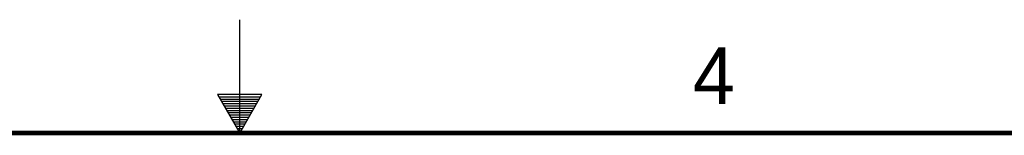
# Model space of a CAD drawing. Header units: inches. Extents: x 0 to 34, y 0 to 22.
# Tile 105 of 129: x 16 to 20.4, y 21.5 to 22. Entities that reach past the tile are written whole.
import ezdxf

# ---------------------------------------------------------------- set-up
doc = ezdxf.new("R2010")
doc.units = ezdxf.units.IN
doc.header["$LTSCALE"] = 1.87
doc.header["$MEASUREMENT"] = 0
doc.layers.get('0').update_dxf_attribs({"linetype": 'CONTINUOUS'})
doc.styles.add('TEXTSTYLE_2', font='txt')

msp = doc.modelspace()

# ---------------------------------------------------------------- linework, layer by layer
at = {"color": 2, "linetype": 'CONTINUOUS'}
for p, q in [((17, 21.5), (17, 22)), ((16.902, 21.6697), (17, 21.5)), ((17.098, 21.6697), (16.902, 21.6697)), ((17, 21.5), (17.098, 21.6697)), ((16.9076, 21.66), (17.0924, 21.66)), ((16.9134, 21.65), (17.0866, 21.65)), ((16.9192, 21.64), (17.0808, 21.64)), ((16.925, 21.63), (17.0751, 21.63)), ((16.9307, 21.62), (17.0693, 21.62)), ((16.9365, 21.61), (17.0635, 21.61)), ((16.9423, 21.6), (17.0578, 21.6)), ((16.9481, 21.59), (17.052, 21.59)), ((16.9538, 21.58), (17.0462, 21.58)), ((16.9596, 21.57), (17.0404, 21.57)), ((16.9654, 21.56), (17.0347, 21.56)), ((16.9712, 21.55), (17.0289, 21.55)), ((16.9769, 21.54), (17.0231, 21.54)), ((16.9827, 21.53), (17.0173, 21.53)), ((16.9885, 21.52), (17.0116, 21.52)), ((16.9942, 21.51), (17.0058, 21.51))]:
    msp.add_line(p, q, dxfattribs=at)
at = {"color": 7, "linetype": 'CONTINUOUS', "const_width": 0.02}
msp.add_lwpolyline([(33.5, 21.5), (0.5, 21.5)], dxfattribs=at)

# ---------------------------------------------------------------- texts
at = {"color": 2, "linetype": 'CONTINUOUS', "insert": (18.9977, 21.8777), "char_height": 0.25, "width": 0.25, "attachment_point": 1, "line_spacing_factor": 0.9, "style": 'TEXTSTYLE_2'}
msp.add_mtext('4', dxfattribs=at)

doc.saveas('drawing.dxf')
